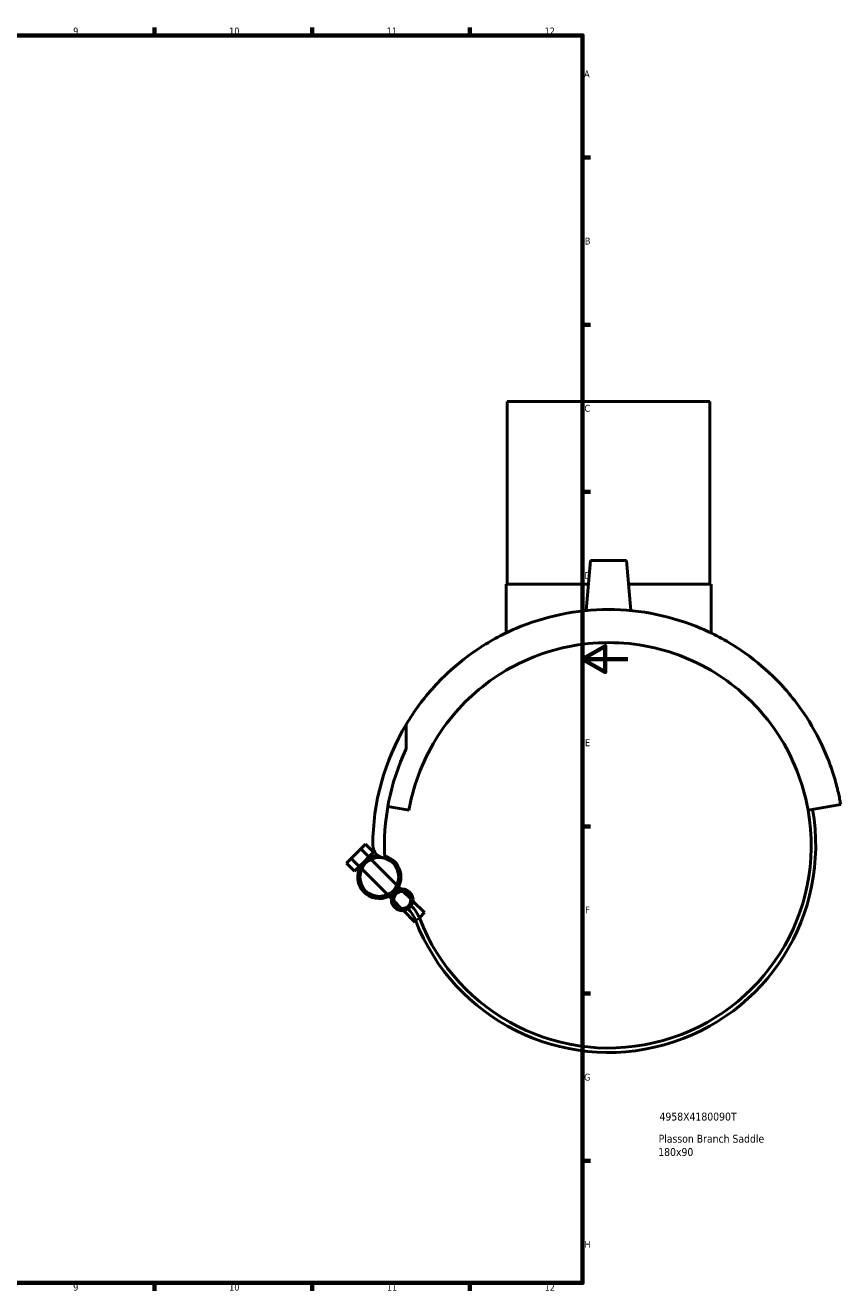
# Model space of a CAD drawing. Header units: millimetres. Extents: x -180 to 1327, y -298 to 870.
# Tile 5 of 6: x 573 to 936, y 17 to 578. Entities that reach past the tile are written whole.
import ezdxf

# ---------------------------------------------------------------- set-up
doc = ezdxf.new("R2010")
doc.units = ezdxf.units.MM
for name, color, linetype, lineweight in [('Border (ANSI)', 7, 'Continuous', 70), ('Title (ISO)', 7, 'Continuous', 50), ('Visible (ANSI)', 7, 'Continuous', 50), ('Visible Narrow (ANSI)', 7, 'Continuous', 35)]:
    doc.layers.add(name, color=color, linetype=linetype, lineweight=lineweight)
doc.styles.add('Note Text (ANSI)', font='tahoma.ttf')
doc.styles.add('Note Text (ISO)', font='tahoma.ttf')

# ---------------------------------------------------------------- blocks, each defined once
blk = doc.blocks.new('Borders Default Border')
at = {"layer": 'Border (ANSI)'}
for p, q in [((630.75, 574), (630.75, 577.45)), ((700.83, 574), (700.83, 577.45)), ((770.92, 574), (770.92, 577.45)), ((821, 519.75), (824.45, 519.75)), ((821, 445.5), (824.45, 445.5)), ((821, 371.25), (824.45, 371.25)), ((821, 222.75), (824.45, 222.75)), ((821, 148.5), (824.45, 148.5)), ((821, 74.25), (824.45, 74.25)), ((630.75, 20), (630.75, 16.55)), ((700.83, 20), (700.83, 16.55)), ((770.92, 20), (770.92, 16.55))]:
    blk.add_line(p, q, dxfattribs=at)
at = {"layer": 'Border (ANSI)', "flags": 128}
for points in [[(20, 20), (20, 574), (821, 574), (821, 20), (20, 20)], [(841, 297), (821, 297), (831, 302.77), (831, 291.23), (821, 297)]]:
    blk.add_lwpolyline(points, dxfattribs=at)
at = {"layer": 'Border (ANSI)', "attachment_point": 7, "style": 'Note Text (ANSI)'}
for s, insert, char_height in [('9', (594.7, 574.34), 3.05), ('10', (663.96, 574.34), 3.048), ('11', (734.04, 574.4), 3.048), ('12', (804.13, 574.4), 3.048), ('A', (821.63, 555.35), 3.05), ('B', (821.99, 481.1), 3.05), ('C', (821.8, 406.8), 3.05), ('D', (821.81, 332.6), 3.05), ('E', (822.05, 258.35), 3.05), ('F', (822.14, 184.1), 3.05), ('G', (821.66, 109.79), 3.05), ('H', (821.81, 35.6), 3.05), ('9', (594.7, 16.49), 3.05), ('10', (663.96, 16.49), 3.048), ('11', (734.04, 16.55), 3.048), ('12', (804.13, 16.55), 3.048)]:
    blk.add_mtext(s, dxfattribs=dict(at, insert=insert, char_height=char_height))
blk = doc.blocks.new('Title Blocks ISO')
at = {"layer": 'Title (ISO)', "style": 'Note Text (ISO)'}
for tag, p in [('PART_NUMBER_001', (34.13, 72.11)), ('DESCRIPTION_001', (33.74, 62.29)), ('DESCRIPTION_002', (33.56, 56.38))]:
    blk.add_attdef(tag, p, '', height=3.5, dxfattribs=at)

msp = doc.modelspace()

# ---------------------------------------------------------------- linework, layer by layer
at = {"layer": 'Visible (ANSI)'}
for p, q in [((787.504, 411.333), (877.504, 411.333)), ((787.504, 411.333), (787.504, 330.333)), ((877.504, 411.333), (877.504, 330.333)), ((824.504, 340.783), (822.56, 318.56)), ((824.504, 340.783), (840.504, 340.783)), ((840.504, 340.783), (842.448, 318.56)), ((787.004, 330.333), (823.59, 330.333)), ((787.004, 330.333), (787.004, 308.629)), ((841.418, 330.333), (878.004, 330.333)), ((878.004, 330.333), (878.004, 308.629)), ((742.613, 268.015), (742.613, 257.121)), ((743.871, 229.961), (734.461, 231.62)), ((935.613, 232.514), (921.137, 229.961)), ((722.473, 212.712), (724.594, 214.833)), ((728.13, 211.298), (724.594, 214.833)), ((716.109, 206.348), (718.23, 208.469)), ((718.23, 208.469), (722.473, 212.712)), ((718.23, 208.469), (721.766, 204.934)), ((722.473, 212.712), (726.008, 209.176)), ((726.008, 209.176), (723.887, 207.055)), ((728.13, 211.298), (726.008, 209.176)), ((726.348, 208.836), (726.008, 209.176)), ((738.496, 196.689), (727.098, 208.087)), ((719.644, 202.812), (716.109, 206.348)), ((721.766, 204.934), (719.644, 202.812)), ((723.887, 207.055), (721.766, 204.934)), ((722.106, 204.594), (721.766, 204.934)), ((734.253, 192.446), (722.855, 203.844)), ((736.087, 190.613), (735.002, 191.697)), ((740.329, 194.855), (739.245, 195.94)), ((744.628, 190.556), (741.33, 193.855)), ((740.386, 186.314), (737.087, 189.612)), ((750.757, 184.427), (745.629, 189.556)), ((746.515, 180.185), (741.386, 185.313)), ((746.917, 180.587), (746.515, 180.185)), ((750.757, 184.427), (748.458, 182.128))]:
    msp.add_line(p, q, dxfattribs=at)
for centre, radius in [((730.675, 200.267), 8.6), ((740.858, 190.084), 4.8), ((740.858, 190.084), 3.8)]:
    msp.add_circle(centre, radius, dxfattribs=at)
for centre, radius, start, end in [((832.504, 214.333), 104.7, 149.15476, 180), ((832.504, 214.333), 99.555, 154.54531, 183.3066), ((832.504, 214.333), 92, 201.20955, 10), ((832.504, 214.333), 90, 201.20955, 10), ((733.564, 214.333), 5.76, 180, 265.52872), ((730.675, 200.267), 9.6, 94.27426, 315), ((730.675, 200.267), 9.6, 315, 75.59716), ((733.215, 175.802), 14.503, 21.20955, 45), ((733.215, 175.802), 16.503, 21.20955, 45)]:
    msp.add_arc(centre, radius, start, end, dxfattribs=at)
for points, knots in [([(832.504, 319.033), (825.419, 319.033), (818.267, 318.303), (804.378, 315.433), (797.64, 313.296), (785.028, 307.902), (779.138, 304.641), (768.487, 297.431), (763.726, 293.483), (754.48, 284.512), (749.975, 279.112), (744.908, 271.726), (743.722, 269.872), (742.613, 268.015)], [-19.0292375, -19.0292375, -19.0292375, -19.0292375, -16.9037592, -16.9037592, -14.7782808, -14.7782808, -12.6528024, -12.6528024, -10.527324, -10.527324, -7.895493, -7.895493, -7.0234489, -7.0234489, -7.0234489, -7.0234489]), ([(935.613, 232.514), (935.613, 232.514), (935.546, 232.899), (935.337, 234.026), (935.193, 234.773), (934.842, 236.462), (934.635, 237.406), (934.158, 239.424), (933.888, 240.499), (932.973, 243.887), (932.231, 246.331), (930.446, 251.437), (929.403, 254.102), (925.754, 262.317), (922.645, 268.017), (915.033, 279.112), (910.528, 284.512), (901.282, 293.483), (896.521, 297.431), (885.87, 304.641), (879.98, 307.902), (867.367, 313.296), (860.63, 315.433), (846.741, 318.303), (839.589, 319.033), (832.504, 319.033)], [-38.0584751, -38.0584751, -38.0584751, -38.0584751, -37.4005173, -37.4005173, -36.7425596, -36.7425596, -36.0846018, -36.0846018, -35.4266441, -35.4266441, -34.1107286, -34.1107286, -32.7948131, -32.7948131, -30.162982, -30.162982, -27.531151, -27.531151, -25.4056727, -25.4056727, -23.2801943, -23.2801943, -21.1547159, -21.1547159, -19.0292375, -19.0292375, -19.0292375, -19.0292375]), ([(743.871, 229.961), (744.036, 230.893), (744.214, 231.819), (745.634, 238.614), (747.418, 244.241), (751.994, 254.981), (754.789, 260.087), (761.244, 269.606), (764.908, 274.016), (772.597, 281.705), (776.86, 285.302), (786.306, 291.783), (791.491, 294.669), (802.51, 299.399), (808.358, 301.249), (820.337, 303.716), (826.468, 304.333), (832.504, 304.333)], [31.462375, 31.462375, 31.462375, 31.462375, 31.7627027, 31.7627027, 33.6821997, 33.6821997, 35.6016967, 35.6016967, 37.5211937, 37.5211937, 39.3320974, 39.3320974, 41.1430011, 41.1430011, 42.9539048, 42.9539048, 44.7648085, 44.7648085, 44.7648085, 44.7648085]), ([(832.504, 304.333), (838.54, 304.333), (844.671, 303.716), (856.65, 301.249), (862.498, 299.399), (873.517, 294.669), (878.702, 291.783), (888.148, 285.302), (892.411, 281.705), (900.1, 274.016), (903.764, 269.606), (910.219, 260.087), (913.014, 254.981), (917.59, 244.241), (919.374, 238.614), (920.794, 231.819), (920.972, 230.893), (921.137, 229.961)], [44.7648085, 44.7648085, 44.7648085, 44.7648085, 46.5757122, 46.5757122, 48.3866159, 48.3866159, 50.1975196, 50.1975196, 52.0084233, 52.0084233, 53.9279203, 53.9279203, 55.8474173, 55.8474173, 57.7669143, 57.7669143, 58.0672419, 58.0672419, 58.0672419, 58.0672419])]:
    msp.add_open_spline(points, degree=3, knots=knots, dxfattribs=at)
at = {"layer": 'Visible Narrow (ANSI)'}
msp.add_line((748.589, 181.768), (746.747, 181.054), dxfattribs=at)

# ---------------------------------------------------------------- block references
msp.add_blockref('Borders Default Border', (0, 0))
msp.add_blockref('Title Blocks ISO', (821, 20)).add_auto_attribs({'PART_NUMBER_001': '4958X4180090T', 'DESCRIPTION_001': 'Plasson Branch Saddle', 'DESCRIPTION_002': '180x90'})

doc.saveas('drawing.dxf')
